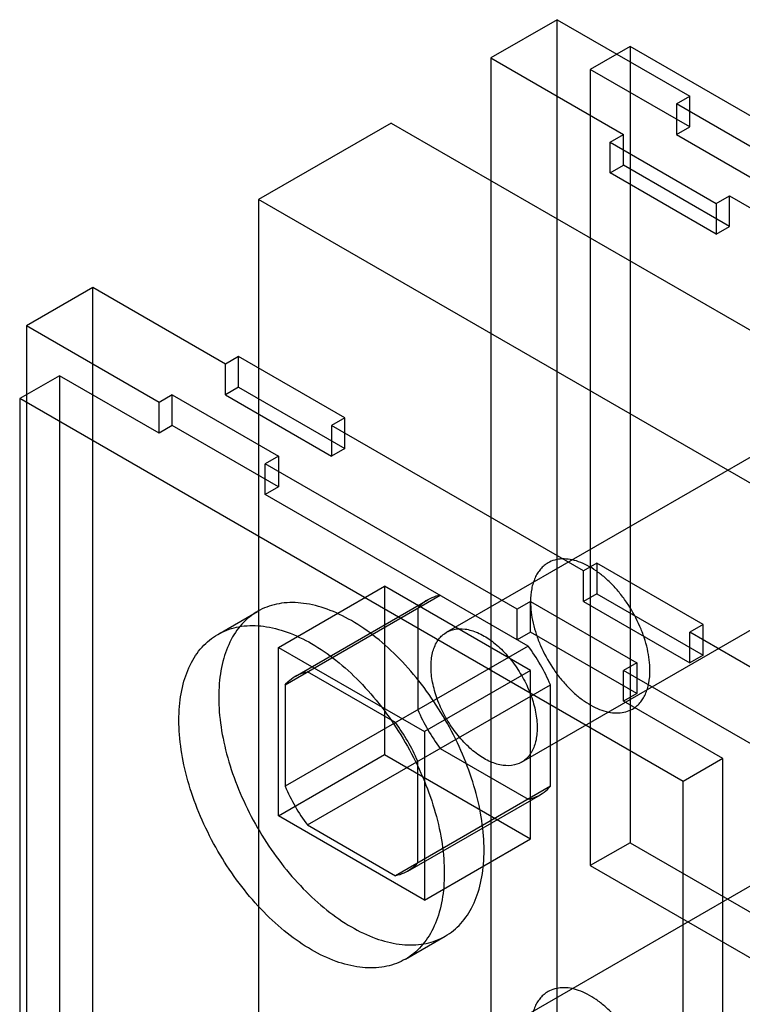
# Model space of a CAD drawing. Header units: millimetres. Extents: x 10.1 to 77.9, y 15.5 to 107.3.
# Tile 2 of 4: x 10.1 to 48.6, y 54.8 to 107.3. Entities that reach past the tile are written whole.
import ezdxf

# ---------------------------------------------------------------- set-up
doc = ezdxf.new("R2010")
doc.units = ezdxf.units.MM
doc.header["$LTSCALE"] = 7.987269
doc.layers.get('0').update_dxf_attribs({"linetype": 'CONTINUOUS'})

msp = doc.modelspace()

# ---------------------------------------------------------------- linework, layer by layer
at = {"color": 7}
for p, q in [((38.689, 107.343), (35.153, 105.302)), ((38.689, 54.271), (38.689, 107.343)), ((38.689, 107.343), (45.76, 103.261)), ((42.578, 105.914), (40.457, 104.69)), ((42.578, 105.914), (42.578, 63.456)), ((77.933, 85.502), (42.578, 105.914)), ((35.153, 105.302), (35.153, 52.229)), ((35.153, 105.302), (42.224, 101.22)), ((40.457, 104.69), (40.457, 62.232)), ((45.76, 101.628), (40.457, 104.69)), ((45.053, 102.853), (45.76, 103.261)), ((45.76, 101.628), (45.76, 103.261)), ((45.053, 102.853), (45.053, 101.22)), ((50.71, 99.587), (45.053, 102.853)), ((29.85, 101.832), (22.779, 97.75)), ((29.85, 101.832), (65.205, 81.42)), ((45.053, 101.22), (45.76, 101.628)), ((41.517, 100.811), (42.224, 101.22)), ((41.517, 99.178), (41.517, 100.811)), ((41.517, 100.811), (47.174, 97.546)), ((42.224, 99.587), (42.224, 101.22)), ((45.053, 101.22), (50.71, 97.954)), ((41.517, 99.178), (42.224, 99.587)), ((47.881, 96.321), (42.224, 99.587)), ((47.174, 95.913), (41.517, 99.178)), ((22.779, 97.75), (22.779, 48.759)), ((58.134, 77.338), (22.779, 97.75)), ((47.174, 97.546), (47.881, 97.954)), ((47.881, 96.321), (47.881, 97.954)), ((47.881, 97.954), (61.316, 90.197)), ((47.174, 97.546), (47.174, 95.913)), ((47.174, 95.913), (47.881, 96.321)), ((13.94, 93.055), (10.405, 91.014)), ((13.94, 39.982), (13.94, 93.055)), ((21.011, 88.972), (13.94, 93.055)), ((10.405, 91.014), (10.405, 37.941)), ((17.476, 86.931), (10.405, 91.014)), ((21.718, 89.381), (21.011, 88.972)), ((21.718, 87.748), (21.718, 89.381)), ((27.375, 86.115), (21.718, 89.381)), ((32.8, 74.678), (58.256, 89.375)), ((21.011, 87.339), (21.011, 88.972)), ((12.172, 88.36), (10.051, 87.135)), ((12.172, 88.36), (12.172, 45.902)), ((17.476, 85.298), (12.172, 88.36)), ((21.718, 87.748), (21.011, 87.339)), ((21.718, 87.748), (27.375, 84.482)), ((18.183, 87.339), (17.476, 86.931)), ((18.183, 85.706), (18.183, 87.339)), ((18.183, 87.339), (23.84, 84.073)), ((21.011, 87.339), (26.668, 84.073)), ((10.051, 87.135), (10.051, 44.677)), ((45.407, 66.723), (10.051, 87.135)), ((17.476, 85.298), (17.476, 86.931)), ((27.375, 86.115), (26.668, 85.706)), ((27.375, 84.482), (27.375, 86.115)), ((18.183, 85.706), (17.476, 85.298)), ((23.84, 82.44), (18.183, 85.706)), ((26.668, 85.706), (26.668, 84.073)), ((40.103, 77.95), (26.668, 85.706)), ((23.84, 84.073), (23.133, 83.665)), ((23.84, 84.073), (23.84, 82.44)), ((27.375, 84.482), (26.668, 84.073)), ((23.133, 82.032), (23.133, 83.665)), ((36.568, 75.909), (23.133, 83.665)), ((23.84, 82.44), (23.133, 82.032)), ((36.8, 67.75), (62.256, 82.446)), ((37.145, 73.942), (23.133, 82.032)), ((40.81, 78.358), (40.103, 77.95)), ((40.81, 78.358), (40.81, 76.725)), ((46.467, 75.092), (40.81, 78.358)), ((40.103, 76.317), (40.103, 77.95)), ((23.84, 73.867), (29.497, 77.133)), ((29.497, 77.133), (29.497, 68.152)), ((37.275, 72.643), (29.497, 77.133)), ((40.81, 76.725), (40.103, 76.317)), ((40.81, 76.725), (46.467, 73.459)), ((24.193, 71.88), (32.455, 76.65)), ((24.729, 72.327), (31.8, 76.41)), ((37.275, 76.317), (36.568, 75.909)), ((37.275, 74.684), (37.275, 76.317)), ((37.275, 76.317), (42.932, 73.051)), ((40.103, 76.317), (45.76, 73.051)), ((20.608, 74.567), (22.729, 75.791)), ((31.264, 75.963), (31.264, 70.547)), ((36.568, 74.276), (36.568, 75.909)), ((46.467, 75.092), (45.76, 74.684)), ((46.467, 73.459), (46.467, 75.092)), ((37.275, 74.684), (36.568, 74.276)), ((42.932, 71.418), (37.275, 74.684)), ((45.76, 73.051), (45.76, 74.684)), ((52.831, 70.602), (45.76, 74.684)), ((23.84, 64.886), (23.84, 73.867)), ((23.84, 73.867), (31.618, 69.377)), ((37.145, 73.942), (24.193, 66.464)), ((42.932, 73.051), (42.225, 72.643)), ((42.932, 73.051), (42.932, 71.418)), ((46.467, 73.459), (45.76, 73.051)), ((30.074, 69.86), (25.384, 72.568)), ((37.275, 72.643), (31.618, 69.377)), ((37.275, 63.661), (37.275, 72.643)), ((42.225, 71.01), (42.225, 72.643)), ((49.296, 68.56), (42.225, 72.643)), ((24.193, 71.88), (24.193, 66.464)), ((25.384, 64.403), (38.335, 71.88)), ((38.335, 66.464), (38.335, 71.88)), ((42.932, 71.418), (42.225, 71.01)), ((47.528, 67.948), (42.225, 71.01)), ((31.618, 69.377), (31.618, 60.395)), ((32.455, 68.485), (37.145, 65.777)), ((23.84, 64.886), (29.497, 68.152)), ((29.497, 68.152), (37.275, 63.661)), ((31.264, 62.382), (31.264, 67.798)), ((47.528, 67.948), (45.407, 66.723)), ((47.528, 25.49), (47.528, 67.948)), ((45.407, 24.265), (45.407, 66.723)), ((38.335, 66.464), (30.074, 61.695)), ((32.8, 51.816), (58.256, 66.512)), ((30.729, 61.935), (37.8, 66.017)), ((31.618, 60.395), (23.84, 64.886)), ((25.384, 64.403), (30.074, 61.695)), ((31.618, 60.395), (37.275, 63.661)), ((42.578, 63.456), (40.457, 62.232)), ((42.578, 63.456), (77.933, 43.044)), ((40.457, 62.232), (75.812, 41.82)), ((30.608, 57.246), (32.729, 58.471))]:
    msp.add_line(p, q, dxfattribs=at)
for centre, start, end in [((28.866, 67.788), 23.3741, 36.6262), ((40.734, 74.639), 203.3741, 216.6262), ((21.795, 63.705), 23.3741, 36.6262), ((33.663, 70.557), 203.3741, 216.6262)]:
    msp.add_arc(centre, 10.316, start, end, dxfattribs=at)
for points, knots in [([(38.207, 78.377), (38.133, 78.334), (37.991, 78.235), (37.804, 78.051), (37.642, 77.832), (37.509, 77.581), (37.404, 77.3), (37.301, 76.88), (37.275, 76.545), (37.275, 76.317)], [0, 0, 0, 0, 0.108044, 0.21813, 0.332109, 0.451492, 0.577438, 0.710739, 1, 1, 1, 1]), ([(43.639, 72.642), (43.639, 72.829), (43.613, 73.215), (43.509, 73.8), (43.34, 74.4), (43.03, 75.207), (42.612, 75.98), (42.103, 76.688), (41.687, 77.172), (41.245, 77.598), (40.785, 77.958), (40.318, 78.244), (39.853, 78.449), (39.399, 78.57), (38.966, 78.602), (38.562, 78.542), (38.318, 78.441), (38.207, 78.377)], [0, 0, 0, 0, 0.062387, 0.128768, 0.198374, 0.270373, 0.417389, 0.490435, 0.561743, 0.630361, 0.695468, 0.756433, 0.812886, 0.864803, 0.912593, 0.95718, 1, 1, 1, 1]), ([(27.729, 75.296), (27.315, 75.535), (26.491, 75.932), (25.225, 76.263), (24.03, 76.281), (22.949, 75.974), (22.035, 75.342), (21.335, 74.42), (20.869, 73.258), (20.642, 71.902), (20.654, 70.394), (20.901, 68.782), (21.374, 67.117), (22.058, 65.451), (22.93, 63.843), (23.961, 62.343), (25.119, 61), (26.369, 59.856), (27.272, 59.23), (27.729, 58.966)], [0, 0, 0, 0, 0.056946, 0.108316, 0.154685, 0.197548, 0.240034, 0.284662, 0.33351, 0.3877, 0.447461, 0.512329, 0.581346, 0.653228, 0.72637, 0.798732, 0.869647, 0.937208, 1, 1, 1, 1]), ([(32.455, 76.65), (32.301, 76.621), (32.001, 76.531), (31.594, 76.296), (31.366, 76.081), (31.264, 75.963)], [0, 0, 0, 0, 0.335246, 0.664753, 1, 1, 1, 1]), ([(37.275, 76.317), (37.275, 76.13), (37.3, 75.745), (37.404, 75.159), (37.573, 74.559), (37.883, 73.752), (38.301, 72.98), (38.81, 72.271), (39.226, 71.787), (39.669, 71.361), (40.128, 71.001), (40.595, 70.716), (41.06, 70.51), (41.514, 70.39), (41.948, 70.358), (42.351, 70.417), (42.596, 70.518), (42.707, 70.582)], [0, 0, 0, 0, 0.062387, 0.128768, 0.198374, 0.270373, 0.417389, 0.490435, 0.561743, 0.630361, 0.695468, 0.756433, 0.812886, 0.864803, 0.912593, 0.95718, 1, 1, 1, 1]), ([(27.729, 58.966), (28.143, 58.727), (28.967, 58.33), (30.233, 57.999), (31.427, 57.981), (32.508, 58.289), (33.422, 58.92), (34.123, 59.842), (34.588, 61.004), (34.815, 62.361), (34.804, 63.868), (34.557, 65.48), (34.084, 67.146), (33.399, 68.811), (32.528, 70.419), (31.497, 71.919), (30.338, 73.263), (29.089, 74.406), (28.185, 75.033), (27.729, 75.296)], [0, 0, 0, 0, 0.056946, 0.108316, 0.154685, 0.197548, 0.240034, 0.284662, 0.33351, 0.3877, 0.447461, 0.512329, 0.581346, 0.653228, 0.72637, 0.798732, 0.869647, 0.937208, 1, 1, 1, 1]), ([(25.608, 57.741), (25.154, 58.004), (24.255, 58.626), (23.009, 59.764), (21.852, 61.103), (20.818, 62.603), (19.942, 64.214), (19.254, 65.887), (18.779, 67.559), (18.532, 69.175), (18.521, 70.682), (18.749, 72.035), (19.213, 73.192), (19.909, 74.111), (20.818, 74.744), (21.897, 75.055), (23.093, 75.04), (24.363, 74.71), (25.191, 74.312), (25.608, 74.071)], [0, 0, 0, 0, 0.062436, 0.129688, 0.200425, 0.272804, 0.346193, 0.418452, 0.487795, 0.552813, 0.61255, 0.666584, 0.715205, 0.759625, 0.801978, 0.844799, 0.891218, 0.942758, 1, 1, 1, 1]), ([(31.971, 72.847), (31.971, 73.094), (32.016, 73.558), (32.252, 74.177), (32.652, 74.631), (33.195, 74.87), (33.823, 74.877), (34.493, 74.669), (35.172, 74.268), (35.827, 73.697), (36.422, 72.99), (36.928, 72.184), (37.316, 71.32), (37.564, 70.447), (37.628, 69.861), (37.628, 69.581)], [0, 0, 0, 0, 0.073679, 0.137578, 0.194369, 0.249295, 0.309091, 0.377612, 0.455856, 0.542592, 0.635256, 0.730401, 0.825487, 0.916509, 1, 1, 1, 1]), ([(25.608, 74.071), (26.062, 73.809), (26.96, 73.186), (28.206, 72.049), (29.363, 70.71), (30.397, 69.21), (31.273, 67.599), (31.961, 65.926), (32.436, 64.254), (32.683, 62.638), (32.694, 61.131), (32.466, 59.778), (32.003, 58.621), (31.307, 57.701), (30.397, 57.069), (29.319, 56.758), (28.122, 56.773), (26.852, 57.103), (26.024, 57.501), (25.608, 57.741)], [0, 0, 0, 0, 0.062436, 0.129688, 0.200425, 0.272804, 0.346193, 0.418452, 0.487795, 0.552813, 0.61255, 0.666584, 0.715205, 0.759625, 0.801978, 0.844799, 0.891218, 0.942758, 1, 1, 1, 1]), ([(24.193, 71.88), (24.295, 71.999), (24.523, 72.214), (24.93, 72.449), (25.23, 72.539), (25.384, 72.568)], [0, 0, 0, 0, 0.335247, 0.664754, 1, 1, 1, 1]), ([(37.628, 69.581), (37.628, 69.333), (37.584, 68.869), (37.348, 68.25), (36.947, 67.797), (36.405, 67.557), (35.777, 67.55), (35.107, 67.758), (34.428, 68.159), (33.773, 68.73), (33.178, 69.437), (32.672, 70.244), (32.284, 71.107), (32.036, 71.98), (31.971, 72.566), (31.971, 72.847)], [0, 0, 0, 0, 0.073679, 0.137578, 0.194369, 0.249295, 0.309091, 0.377612, 0.455856, 0.542592, 0.635256, 0.730401, 0.825487, 0.916509, 1, 1, 1, 1]), ([(42.707, 70.582), (42.78, 70.625), (42.922, 70.724), (43.11, 70.909), (43.271, 71.127), (43.404, 71.378), (43.509, 71.659), (43.612, 72.08), (43.639, 72.414), (43.639, 72.642)], [0, 0, 0, 0, 0.108044, 0.21813, 0.332109, 0.451492, 0.577438, 0.710739, 1, 1, 1, 1]), ([(37.145, 65.777), (37.299, 65.806), (37.598, 65.896), (38.006, 66.131), (38.234, 66.346), (38.335, 66.464)], [0, 0, 0, 0, 0.335246, 0.664753, 1, 1, 1, 1]), ([(31.264, 62.382), (31.162, 62.263), (30.935, 62.049), (30.527, 61.814), (30.228, 61.724), (30.074, 61.695)], [0, 0, 0, 0, 0.335247, 0.664754, 1, 1, 1, 1]), ([(43.639, 49.78), (43.639, 49.967), (43.613, 50.353), (43.509, 50.938), (43.34, 51.538), (43.03, 52.345), (42.612, 53.118), (42.103, 53.826), (41.687, 54.31), (41.245, 54.736), (40.785, 55.096), (40.318, 55.382), (39.853, 55.587), (39.399, 55.708), (38.966, 55.739), (38.562, 55.68), (38.318, 55.579), (38.207, 55.515)], [0, 0, 0, 0, 0.062387, 0.128768, 0.198374, 0.270373, 0.417389, 0.490435, 0.561743, 0.630361, 0.695468, 0.756433, 0.812886, 0.864803, 0.912593, 0.95718, 1, 1, 1, 1]), ([(38.207, 55.515), (38.133, 55.472), (37.991, 55.373), (37.804, 55.189), (37.642, 54.97), (37.509, 54.719), (37.404, 54.438), (37.301, 54.017), (37.275, 53.683), (37.275, 53.455)], [0, 0, 0, 0, 0.108044, 0.21813, 0.332109, 0.451492, 0.577438, 0.710739, 1, 1, 1, 1])]:
    msp.add_open_spline(points, degree=3, knots=knots, dxfattribs=at)

doc.saveas('drawing.dxf')
